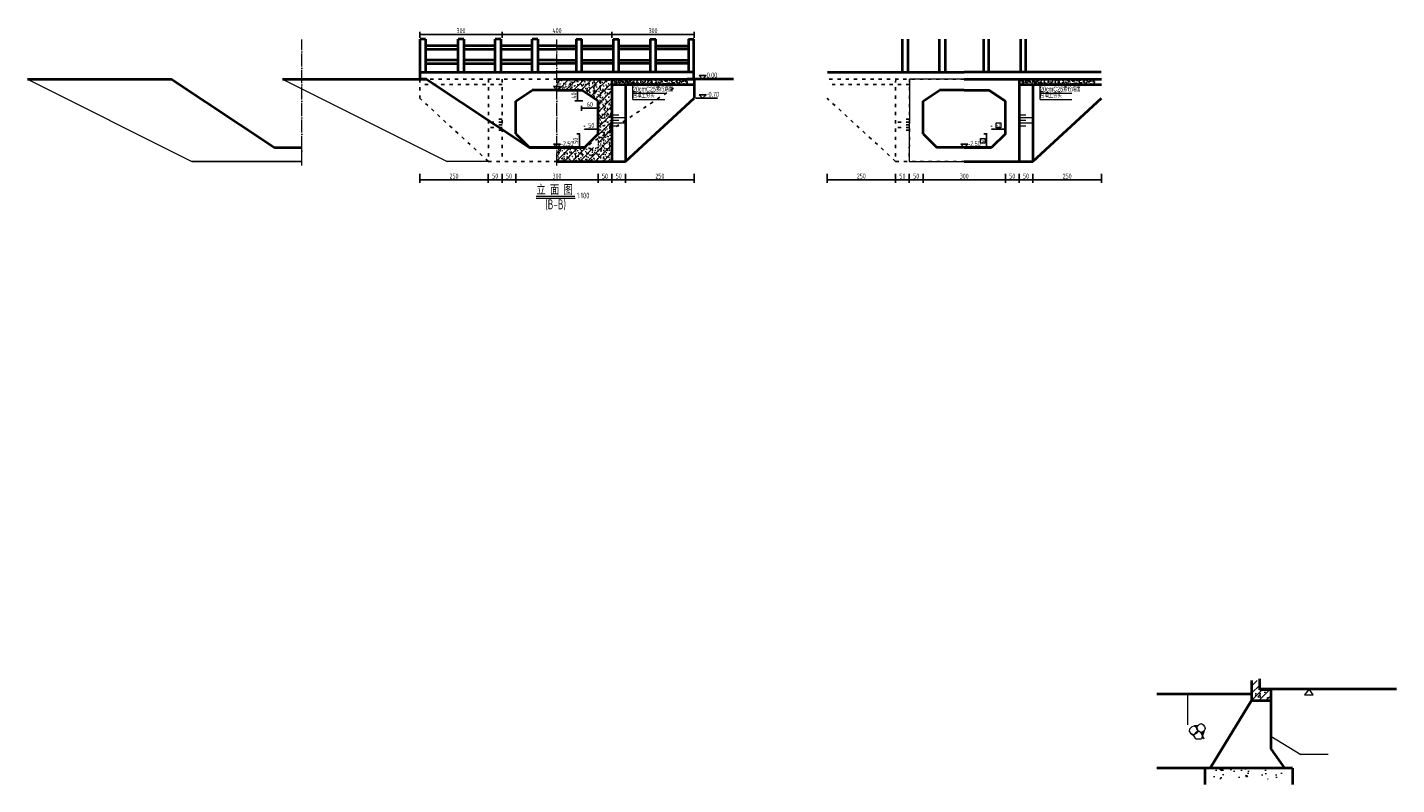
# Model space of a CAD drawing. Header units: inches. Extents: x 97745 to 142261, y 62673 to 100665.
# Tile 77 of 148: x 97745 to 102736, y 94081 to 96841. Entities that reach past the tile are written whole.
import ezdxf
from ezdxf.enums import TextEntityAlignment as Align

# ---------------------------------------------------------------- set-up
doc = ezdxf.new("R2010")
doc.units = ezdxf.units.IN
doc.header["$MEASUREMENT"] = 0
for name, pattern in [('ACAD_ISO03W100', [30, 12, -18]), ('ACAD_ISO04W100', [30, 24, -3, 0, -3]), ('DASHED2', [0.375, 0.25, -0.125])]:
    doc.linetypes.add(name, pattern=pattern)
doc.layers.get('0').update_dxf_attribs({"lineweight": 15})
for name, color, linetype, lineweight in [('00、2粗实线', 1, 'Continuous', 40), ('00、4细实线', 4, 'Continuous', 18), ('BM1', 7, 'Continuous', 15), ('中心线', 3, 'ACAD_ISO04W100', 18), ('标注', 3, 'Continuous', 18), ('栏杆', 5, 'Continuous', 40), ('细实线', 4, 'Continuous', 15), ('细线', 7, 'Continuous', 25), ('虚线', 2, 'ACAD_ISO03W100', 25), ('虚线1', 5, 'DASHED2', 20), ('轮廓线', 1, 'Continuous', 40)]:
    doc.layers.add(name, color=color, linetype=linetype, lineweight=lineweight)
doc.layers.add('dim', color=4, linetype='Continuous')
doc.layers.add('断面标高标注', color=3, linetype='Continuous')
doc.styles.add('03、he-e', font='hztxt_e.shx', dxfattribs={"width": 0.65, "bigfont": 'hztxt.shx'})
doc.styles.add('HZTXT', font='tssdeng.shx', dxfattribs={"width": 0.75, "bigfont": 'hztxt.shx'})
doc.styles.add('三级钢', font='tssdeng.shx', dxfattribs={"width": 0.7, "height": 30, "bigfont": 'hztxt.shx'})
doc.dimstyles.new('3', dxfattribs={"dimtxt": 25, "dimasz": 12, "dimexe": 10, "dimexo": 30, "dimgap": 5, "dimtad": 1, "dimdec": 0, "dimzin": 0, "dimdsep": 46, "dimtxsty": 'HZTXT', "dimblk": 'ARCHTICK', "dimcen": 0, "dimclrt": 7, "dimazin": 2, "dimtfac": 1, "dimtdec": 0, "dimtix": 1, "dimtmove": 2, "dimatfit": 3, "dimfxl": 250, "dimtolj": 1, "dimtzin": 0, "dimarcsym": 0})

# ---------------------------------------------------------------- blocks, each defined once
blk = doc.blocks.new('_ArchTick')
at = {"color": 0, "linetype": 'ByBlock', "const_width": 0.15}
blk.add_lwpolyline([(-0.5, -0.5), (0.5, 0.5)], dxfattribs=at)
blk = doc.blocks.new('*D1940')
at = {"color": 0, "lineweight": -2}
for p, q in [((100659.7, 96306.2), (100659.7, 96274.5)), ((100659.7, 96284.5), (100909.5, 96284.5)), ((100909.5, 96306.2), (100909.5, 96274.5))]:
    blk.add_line(p, q, dxfattribs=at)
at = {"color": 0, "lineweight": -2, "xscale": 5, "yscale": 5, "zscale": 5, "rotation": 180}
blk.add_blockref('_ArchTick', (100659.7, 96284.5), dxfattribs=at)
at = {"color": 0, "lineweight": -2, "xscale": 5, "yscale": 5, "zscale": 5}
blk.add_blockref('_ArchTick', (100909.5, 96284.5), dxfattribs=at)
at = {"color": 7, "insert": (100784.6, 96298.5), "char_height": 18, "attachment_point": 5, "style": 'HZTXT'}
blk.add_mtext('\\A1;250', dxfattribs=at)
blk = doc.blocks.new('*D1941')
at = {"color": 0, "lineweight": -2}
for p, q in [((100959.6, 96306.2), (100959.6, 96274.5)), ((100959.6, 96284.5), (101009.7, 96284.5)), ((101009.7, 96306.2), (101009.7, 96274.5))]:
    blk.add_line(p, q, dxfattribs=at)
at = {"color": 0, "lineweight": -2, "xscale": 5, "yscale": 5, "zscale": 5, "rotation": 180}
blk.add_blockref('_ArchTick', (100959.6, 96284.5), dxfattribs=at)
at = {"color": 0, "lineweight": -2, "xscale": 5, "yscale": 5, "zscale": 5}
blk.add_blockref('_ArchTick', (101009.7, 96284.5), dxfattribs=at)
at = {"color": 7, "insert": (100984.7, 96298.5), "char_height": 18, "attachment_point": 5, "style": 'HZTXT'}
blk.add_mtext('\\A1;50', dxfattribs=at)
blk = doc.blocks.new('*D1942')
at = {"color": 0, "lineweight": -2}
for p, q in [((101009.7, 96306.2), (101009.7, 96274.5)), ((101009.7, 96284.5), (101309.7, 96284.5)), ((101309.7, 96306.2), (101309.7, 96274.5))]:
    blk.add_line(p, q, dxfattribs=at)
at = {"color": 0, "lineweight": -2, "xscale": 5, "yscale": 5, "zscale": 5, "rotation": 180}
blk.add_blockref('_ArchTick', (101009.7, 96284.5), dxfattribs=at)
at = {"color": 0, "lineweight": -2, "xscale": 5, "yscale": 5, "zscale": 5}
blk.add_blockref('_ArchTick', (101309.7, 96284.5), dxfattribs=at)
at = {"color": 7, "insert": (101159.7, 96298.5), "char_height": 18, "attachment_point": 5, "style": 'HZTXT'}
blk.add_mtext('\\A1;300', dxfattribs=at)
blk = doc.blocks.new('*D1943')
at = {"color": 0, "lineweight": -2}
for p, q in [((101309.7, 96306.2), (101309.7, 96274.5)), ((101309.7, 96284.5), (101359.8, 96284.5)), ((101359.8, 96306.2), (101359.8, 96274.5))]:
    blk.add_line(p, q, dxfattribs=at)
at = {"color": 0, "lineweight": -2, "xscale": 5, "yscale": 5, "zscale": 5, "rotation": 180}
blk.add_blockref('_ArchTick', (101309.7, 96284.5), dxfattribs=at)
at = {"color": 0, "lineweight": -2, "xscale": 5, "yscale": 5, "zscale": 5}
blk.add_blockref('_ArchTick', (101359.8, 96284.5), dxfattribs=at)
at = {"color": 7, "insert": (101334.8, 96298.5), "char_height": 18, "attachment_point": 5, "style": 'HZTXT'}
blk.add_mtext('\\A1;50', dxfattribs=at)
blk = doc.blocks.new('*D1944')
at = {"color": 0, "lineweight": -2}
for p, q in [((100909.5, 96306.2), (100909.5, 96274.5)), ((100959.6, 96284.5), (100909.5, 96284.5)), ((100959.6, 96306.2), (100959.6, 96274.5))]:
    blk.add_line(p, q, dxfattribs=at)
at = {"color": 0, "lineweight": -2, "xscale": 5, "yscale": 5, "zscale": 5, "rotation": 180}
blk.add_blockref('_ArchTick', (100909.5, 96284.5), dxfattribs=at)
at = {"color": 0, "lineweight": -2, "xscale": 5, "yscale": 5, "zscale": 5}
blk.add_blockref('_ArchTick', (100959.6, 96284.5), dxfattribs=at)
at = {"color": 7, "insert": (100934.6, 96298.5), "char_height": 18, "attachment_point": 5, "style": 'HZTXT'}
blk.add_mtext('\\A1;50', dxfattribs=at)
blk = doc.blocks.new('*D1945')
at = {"color": 0, "lineweight": -2}
for p, q in [((101409.9, 96306.2), (101409.9, 96274.5)), ((101659.7, 96284.5), (101409.9, 96284.5)), ((101659.7, 96306.2), (101659.7, 96274.5))]:
    blk.add_line(p, q, dxfattribs=at)
at = {"color": 0, "lineweight": -2, "xscale": 5, "yscale": 5, "zscale": 5, "rotation": 180}
blk.add_blockref('_ArchTick', (101409.9, 96284.5), dxfattribs=at)
at = {"color": 0, "lineweight": -2, "xscale": 5, "yscale": 5, "zscale": 5}
blk.add_blockref('_ArchTick', (101659.7, 96284.5), dxfattribs=at)
at = {"color": 7, "insert": (101534.8, 96298.5), "char_height": 18, "attachment_point": 5, "style": 'HZTXT'}
blk.add_mtext('\\A1;250', dxfattribs=at)
blk = doc.blocks.new('*D1946')
at = {"color": 0, "lineweight": -2}
for p, q in [((101359.8, 96306.2), (101359.8, 96274.5)), ((101359.8, 96284.5), (101409.9, 96284.5)), ((101409.9, 96306.2), (101409.9, 96274.5))]:
    blk.add_line(p, q, dxfattribs=at)
at = {"color": 0, "lineweight": -2, "xscale": 5, "yscale": 5, "zscale": 5, "rotation": 180}
blk.add_blockref('_ArchTick', (101359.8, 96284.5), dxfattribs=at)
at = {"color": 0, "lineweight": -2, "xscale": 5, "yscale": 5, "zscale": 5}
blk.add_blockref('_ArchTick', (101409.9, 96284.5), dxfattribs=at)
at = {"color": 7, "insert": (101384.9, 96298.5), "char_height": 18, "attachment_point": 5, "style": 'HZTXT'}
blk.add_mtext('\\A1;50', dxfattribs=at)
blk = doc.blocks.new('*D1947')
at = {"color": 0, "lineweight": -2}
for p, q in [((101259.7, 96482.2), (101259.7, 96479.1)), ((101259.7, 96469.1), (101309.7, 96469.1)), ((101309.7, 96482.2), (101309.7, 96479.1))]:
    blk.add_line(p, q, dxfattribs=at)
at = {"color": 0, "lineweight": -2, "xscale": 5, "yscale": 5, "zscale": 5, "rotation": 180}
blk.add_blockref('_ArchTick', (101259.7, 96469.1), dxfattribs=at)
at = {"color": 0, "lineweight": -2, "xscale": 5, "yscale": 5, "zscale": 5}
blk.add_blockref('_ArchTick', (101309.7, 96469.1), dxfattribs=at)
at = {"color": 7, "insert": (101284.7, 96483.1), "char_height": 18, "attachment_point": 5, "style": 'HZTXT'}
blk.add_mtext('\\A1;50', dxfattribs=at)
blk = doc.blocks.new('*D1948')
at = {"color": 0, "lineweight": -2}
for p, q in [((101243.1, 96452.2), (101231.5, 96452.2)), ((101241.5, 96402.2), (101241.5, 96452.2)), ((101243.6, 96402.2), (101231.5, 96402.2))]:
    blk.add_line(p, q, dxfattribs=at)
at = {"color": 0, "lineweight": -2, "xscale": 5, "yscale": 5, "zscale": 5}
for p, rotation in [((101241.5, 96452.2), 90), ((101241.5, 96402.2), 270)]:
    blk.add_blockref('_ArchTick', p, dxfattribs=dict(at, rotation=rotation))
at = {"color": 7, "insert": (101227.5, 96427.2), "char_height": 18, "attachment_point": 5, "rotation": 90, "style": 'HZTXT'}
blk.add_mtext('\\A1;50', dxfattribs=at)
blk = doc.blocks.new('*D1949')
at = {"color": 0, "lineweight": -2}
for p, q in [((99175.7, 96802.4), (99175.7, 96824.7)), ((99175.7, 96814.7), (99475.7, 96814.7)), ((99475.7, 96802.4), (99475.7, 96824.7))]:
    blk.add_line(p, q, dxfattribs=at)
at = {"color": 0, "lineweight": -2, "xscale": 5, "yscale": 5, "zscale": 5, "rotation": 180}
blk.add_blockref('_ArchTick', (99175.7, 96814.7), dxfattribs=at)
at = {"color": 0, "lineweight": -2, "xscale": 5, "yscale": 5, "zscale": 5}
blk.add_blockref('_ArchTick', (99475.7, 96814.7), dxfattribs=at)
at = {"color": 7, "insert": (99325.7, 96828.7), "char_height": 18, "attachment_point": 5, "style": 'HZTXT'}
blk.add_mtext('\\A1;300', dxfattribs=at)
blk = doc.blocks.new('*D1950')
at = {"color": 0, "lineweight": -2}
for p, q in [((99475.7, 96802.4), (99475.7, 96824.7)), ((99475.7, 96814.7), (99875.7, 96814.7)), ((99875.7, 96802.4), (99875.7, 96824.7))]:
    blk.add_line(p, q, dxfattribs=at)
at = {"color": 0, "lineweight": -2, "xscale": 5, "yscale": 5, "zscale": 5, "rotation": 180}
blk.add_blockref('_ArchTick', (99475.7, 96814.7), dxfattribs=at)
at = {"color": 0, "lineweight": -2, "xscale": 5, "yscale": 5, "zscale": 5}
blk.add_blockref('_ArchTick', (99875.7, 96814.7), dxfattribs=at)
at = {"color": 7, "insert": (99675.7, 96828.7), "char_height": 18, "attachment_point": 5, "style": 'HZTXT'}
blk.add_mtext('\\A1;400', dxfattribs=at)
blk = doc.blocks.new('*D1951')
at = {"color": 0, "lineweight": -2}
for p, q in [((99875.7, 96802.4), (99875.7, 96824.7)), ((99875.7, 96814.7), (100175.7, 96814.7)), ((100175.7, 96802.4), (100175.7, 96824.7))]:
    blk.add_line(p, q, dxfattribs=at)
at = {"color": 0, "lineweight": -2, "xscale": 5, "yscale": 5, "zscale": 5, "rotation": 180}
blk.add_blockref('_ArchTick', (99875.7, 96814.7), dxfattribs=at)
at = {"color": 0, "lineweight": -2, "xscale": 5, "yscale": 5, "zscale": 5}
blk.add_blockref('_ArchTick', (100175.7, 96814.7), dxfattribs=at)
at = {"color": 7, "insert": (100025.7, 96828.7), "char_height": 18, "attachment_point": 5, "style": 'HZTXT'}
blk.add_mtext('\\A1;300', dxfattribs=at)
blk = doc.blocks.new('*D1952')
at = {"color": 0, "lineweight": -2}
for p, q in [((99175.5, 96306.2), (99175.5, 96274.5)), ((99175.5, 96284.5), (99425.3, 96284.5)), ((99425.3, 96306.2), (99425.3, 96274.5))]:
    blk.add_line(p, q, dxfattribs=at)
at = {"color": 0, "lineweight": -2, "xscale": 5, "yscale": 5, "zscale": 5, "rotation": 180}
blk.add_blockref('_ArchTick', (99175.5, 96284.5), dxfattribs=at)
at = {"color": 0, "lineweight": -2, "xscale": 5, "yscale": 5, "zscale": 5}
blk.add_blockref('_ArchTick', (99425.3, 96284.5), dxfattribs=at)
at = {"color": 7, "insert": (99300.4, 96298.5), "char_height": 18, "attachment_point": 5, "style": 'HZTXT'}
blk.add_mtext('\\A1;250', dxfattribs=at)
blk = doc.blocks.new('*D1953')
at = {"color": 0, "lineweight": -2}
for p, q in [((99475.4, 96306.2), (99475.4, 96274.5)), ((99475.4, 96284.5), (99525.5, 96284.5)), ((99525.5, 96306.2), (99525.5, 96274.5))]:
    blk.add_line(p, q, dxfattribs=at)
at = {"color": 0, "lineweight": -2, "xscale": 5, "yscale": 5, "zscale": 5, "rotation": 180}
blk.add_blockref('_ArchTick', (99475.4, 96284.5), dxfattribs=at)
at = {"color": 0, "lineweight": -2, "xscale": 5, "yscale": 5, "zscale": 5}
blk.add_blockref('_ArchTick', (99525.5, 96284.5), dxfattribs=at)
at = {"color": 7, "insert": (99500.5, 96298.5), "char_height": 18, "attachment_point": 5, "style": 'HZTXT'}
blk.add_mtext('\\A1;50', dxfattribs=at)
blk = doc.blocks.new('*D1954')
at = {"color": 0, "lineweight": -2}
for p, q in [((99525.5, 96306.2), (99525.5, 96274.5)), ((99525.5, 96284.5), (99825.5, 96284.5)), ((99825.5, 96306.2), (99825.5, 96274.5))]:
    blk.add_line(p, q, dxfattribs=at)
at = {"color": 0, "lineweight": -2, "xscale": 5, "yscale": 5, "zscale": 5, "rotation": 180}
blk.add_blockref('_ArchTick', (99525.5, 96284.5), dxfattribs=at)
at = {"color": 0, "lineweight": -2, "xscale": 5, "yscale": 5, "zscale": 5}
blk.add_blockref('_ArchTick', (99825.5, 96284.5), dxfattribs=at)
at = {"color": 7, "insert": (99675.5, 96298.5), "char_height": 18, "attachment_point": 5, "style": 'HZTXT'}
blk.add_mtext('\\A1;300', dxfattribs=at)
blk = doc.blocks.new('*D1955')
at = {"color": 0, "lineweight": -2}
for p, q in [((99825.5, 96306.2), (99825.5, 96274.5)), ((99825.5, 96284.5), (99875.6, 96284.5)), ((99875.6, 96306.2), (99875.6, 96274.5))]:
    blk.add_line(p, q, dxfattribs=at)
at = {"color": 0, "lineweight": -2, "xscale": 5, "yscale": 5, "zscale": 5, "rotation": 180}
blk.add_blockref('_ArchTick', (99825.5, 96284.5), dxfattribs=at)
at = {"color": 0, "lineweight": -2, "xscale": 5, "yscale": 5, "zscale": 5}
blk.add_blockref('_ArchTick', (99875.6, 96284.5), dxfattribs=at)
at = {"color": 7, "insert": (99850.6, 96298.5), "char_height": 18, "attachment_point": 5, "style": 'HZTXT'}
blk.add_mtext('\\A1;50', dxfattribs=at)
blk = doc.blocks.new('*D1956')
at = {"color": 0, "lineweight": -2}
for p, q in [((99425.3, 96306.2), (99425.3, 96274.5)), ((99475.4, 96284.5), (99425.3, 96284.5)), ((99475.4, 96306.2), (99475.4, 96274.5))]:
    blk.add_line(p, q, dxfattribs=at)
at = {"color": 0, "lineweight": -2, "xscale": 5, "yscale": 5, "zscale": 5, "rotation": 180}
blk.add_blockref('_ArchTick', (99425.3, 96284.5), dxfattribs=at)
at = {"color": 0, "lineweight": -2, "xscale": 5, "yscale": 5, "zscale": 5}
blk.add_blockref('_ArchTick', (99475.4, 96284.5), dxfattribs=at)
at = {"color": 7, "insert": (99450.4, 96298.5), "char_height": 18, "attachment_point": 5, "style": 'HZTXT'}
blk.add_mtext('\\A1;50', dxfattribs=at)
blk = doc.blocks.new('*D1957')
at = {"color": 0, "lineweight": -2}
for p, q in [((99925.7, 96306.2), (99925.7, 96274.5)), ((100175.5, 96284.5), (99925.7, 96284.5)), ((100175.5, 96306.2), (100175.5, 96274.5))]:
    blk.add_line(p, q, dxfattribs=at)
at = {"color": 0, "lineweight": -2, "xscale": 5, "yscale": 5, "zscale": 5, "rotation": 180}
blk.add_blockref('_ArchTick', (99925.7, 96284.5), dxfattribs=at)
at = {"color": 0, "lineweight": -2, "xscale": 5, "yscale": 5, "zscale": 5}
blk.add_blockref('_ArchTick', (100175.5, 96284.5), dxfattribs=at)
at = {"color": 7, "insert": (100050.6, 96298.5), "char_height": 18, "attachment_point": 5, "style": 'HZTXT'}
blk.add_mtext('\\A1;250', dxfattribs=at)
blk = doc.blocks.new('*D1958')
at = {"color": 0, "lineweight": -2}
for p, q in [((99875.6, 96306.2), (99875.6, 96274.5)), ((99875.6, 96284.5), (99925.7, 96284.5)), ((99925.7, 96306.2), (99925.7, 96274.5))]:
    blk.add_line(p, q, dxfattribs=at)
at = {"color": 0, "lineweight": -2, "xscale": 5, "yscale": 5, "zscale": 5, "rotation": 180}
blk.add_blockref('_ArchTick', (99875.6, 96284.5), dxfattribs=at)
at = {"color": 0, "lineweight": -2, "xscale": 5, "yscale": 5, "zscale": 5}
blk.add_blockref('_ArchTick', (99925.7, 96284.5), dxfattribs=at)
at = {"color": 7, "insert": (99900.7, 96298.5), "char_height": 18, "attachment_point": 5, "style": 'HZTXT'}
blk.add_mtext('\\A1;50', dxfattribs=at)
blk = doc.blocks.new('*D1959')
at = {"color": 0, "lineweight": -2}
for p, q in [((99765.5, 96554.8), (99765.5, 96535.8)), ((99765.5, 96545.8), (99825.5, 96545.8)), ((99825.5, 96531.3), (99825.5, 96535.8))]:
    blk.add_line(p, q, dxfattribs=at)
at = {"color": 0, "lineweight": -2, "xscale": 5, "yscale": 5, "zscale": 5, "rotation": 180}
blk.add_blockref('_ArchTick', (99765.5, 96545.8), dxfattribs=at)
at = {"color": 0, "lineweight": -2, "xscale": 5, "yscale": 5, "zscale": 5}
blk.add_blockref('_ArchTick', (99825.5, 96545.8), dxfattribs=at)
at = {"color": 7, "insert": (99795.5, 96559.8), "char_height": 18, "attachment_point": 5, "style": 'HZTXT'}
blk.add_mtext('\\A1;60', dxfattribs=at)
blk = doc.blocks.new('*D1960')
at = {"color": 0, "lineweight": -2}
for p, q in [((99734.8, 96612.2), (99740.8, 96612.2)), ((99750.8, 96572.2), (99750.8, 96612.2)), ((99769.6, 96572.2), (99740.8, 96572.2))]:
    blk.add_line(p, q, dxfattribs=at)
at = {"color": 0, "lineweight": -2, "xscale": 5, "yscale": 5, "zscale": 5}
for p, rotation in [((99750.8, 96612.2), 90), ((99750.8, 96572.2), 270)]:
    blk.add_blockref('_ArchTick', p, dxfattribs=dict(at, rotation=rotation))
at = {"color": 7, "insert": (99736.8, 96592.2), "char_height": 18, "attachment_point": 5, "rotation": 90, "style": 'HZTXT'}
blk.add_mtext('\\A1;40', dxfattribs=at)
blk = doc.blocks.new('*D1961')
at = {"color": 0, "lineweight": -2}
for p, q in [((99775.5, 96482.2), (99775.5, 96479.1)), ((99775.5, 96469.1), (99825.5, 96469.1)), ((99825.5, 96482.2), (99825.5, 96479.1))]:
    blk.add_line(p, q, dxfattribs=at)
at = {"color": 0, "lineweight": -2, "xscale": 5, "yscale": 5, "zscale": 5, "rotation": 180}
blk.add_blockref('_ArchTick', (99775.5, 96469.1), dxfattribs=at)
at = {"color": 0, "lineweight": -2, "xscale": 5, "yscale": 5, "zscale": 5}
blk.add_blockref('_ArchTick', (99825.5, 96469.1), dxfattribs=at)
at = {"color": 7, "insert": (99800.5, 96483.1), "char_height": 18, "attachment_point": 5, "style": 'HZTXT'}
blk.add_mtext('\\A1;50', dxfattribs=at)
blk = doc.blocks.new('*D1962')
at = {"color": 0, "lineweight": -2}
for p, q in [((99758.9, 96452.2), (99747.3, 96452.2)), ((99757.3, 96402.2), (99757.3, 96452.2)), ((99759.4, 96402.2), (99747.3, 96402.2))]:
    blk.add_line(p, q, dxfattribs=at)
at = {"color": 0, "lineweight": -2, "xscale": 5, "yscale": 5, "zscale": 5}
for p, rotation in [((99757.3, 96452.2), 90), ((99757.3, 96402.2), 270)]:
    blk.add_blockref('_ArchTick', p, dxfattribs=dict(at, rotation=rotation))
at = {"color": 7, "insert": (99743.3, 96427.2), "char_height": 18, "attachment_point": 5, "rotation": 90, "style": 'HZTXT'}
blk.add_mtext('\\A1;50', dxfattribs=at)

msp = doc.modelspace()

# ---------------------------------------------------------------- hatches: boundary and pattern name
h = msp.add_hatch()
h.set_pattern_fill('ANSI31', color=256, scale=150, style=0)
h.set_pattern_definition([(45, (78857.139, -29009.366), (-13.2582521, 13.2582521), [])])
h.paths.add_polyline_path([(102206.545, 94386.574), (102276.545, 94386.574), (102276.545, 94423.574), (102236.545, 94423.574), (102236.545, 94460.574), (102206.545, 94460.574)])
h = msp.add_hatch()
h.set_pattern_fill('AR-CONC', color=256, scale=10, style=0)
h.set_pattern_definition([(50, (78857.14, -29009.366), (71.726018, -6.275213), [7.5, -82.5]), (355, (78857.14, -29009.37), (-13.875133, 75.219213), [6, -66]), (100.4514, (78863.116, -29009.89), (57.85094, 68.943954), [6.37402, -70.11421]), (46.1842, (78857.14, -28989.37), (106.724105, -16.5519), [11.25, -123.75]), (96.6356, (78866.03, -28990.75), (93.46627, 97.41179), [9.56103, -105.1713]), (351.1842, (78857.14, -28989.37), (93.46619, 97.41186), [9, -99]), (21, (78867.14, -28994.366), (59.690705, -40.26189), [7.5, -82.5]), (326, (78867.14, -28994.37), (24.331533, 72.515005), [6, -66]), (71.4514, (78872.11, -28997.72), (84.022263, 32.25305), [6.37402, -70.11421]), (37.5, (78857.14, -29009.366), (1.2159855, 33.2893854), [0, -65.2, 0, -67, 0, -66.25]), (7.5, (78857.14, -29009.366), (26.306954, 39.441171), [0, -38.2, 0, -63.7, 0, -25.25]), (327.5, (78834.84, -29009.366), (53.3822436, -2.255487), [0, -25, 0, -78, 0, -103.5]), (317.5, (78824.84, -29009.366), (58.318617, 10.010498), [0, -32.5, 0, -51.8, 0, -73.5])])
h.paths.add_polyline_path([(102206.545, 94386.574), (102276.545, 94386.574), (102276.545, 94423.574), (102236.545, 94423.574), (102236.545, 94460.574), (102206.545, 94460.574)])
h = msp.add_hatch(color=256)
h.paths.add_polyline_path([(102034.608, 94276.709), (102028.203, 94258.263), (102025.044, 94266.126), (102021.668, 94271.108), (102023.631, 94270.344)])
h.paths.add_polyline_path([(101998.19, 94262.644), (101998.767, 94265.359), (102007.274, 94274.492), (102011.477, 94275.746), (102010.282, 94273.238), (102008.008, 94268.337)])
h.paths.add_polyline_path([(102013.99, 94274.094), (102012.65, 94276.096), (102014.754, 94276.723), (102020.881, 94272.269), (102021.668, 94271.108)])
h.paths.add_polyline_path([(102008.664, 94284.336), (102010.963, 94278.614), (102007.313, 94284.066), (102007.679, 94285.79)])
h.paths.add_polyline_path([(102004.502, 94290.479), (101998.374, 94294.934), (102013.241, 94296.508), (102008.987, 94291.941), (102007.679, 94285.79)])
h.paths.add_polyline_path([(101997.031, 94261.973), (101998.19, 94262.644), (101997.092, 94257.484), (101987.39, 94265.723)])
msp.add_hatch(color=256).paths.add_polyline_path([(102032.563, 94247.534), (102028.244, 94258.285), (102024.511, 94247.534)])
h = msp.add_hatch()
h.set_pattern_fill('AR-CONC', color=256, scale=10, style=0)
h.set_pattern_definition([(130, (193365.09, -106036.914), (-71.726018, -6.275213), [7.5, -82.5]), (185, (193365.09, -106036.914), (13.875133, 75.219213), [6, -66]), (79.5486, (193359.11, -106037.44), (-57.850938, 68.943954), [6.37402, -70.11421]), (133.8158, (193365.09, -106016.91), (-106.724105, -16.5519), [11.25, -123.75]), (83.3644, (193356.19, -106018.29), (-93.46627, 97.411787), [9.56103, -105.1713]), (188.8158, (193365.09, -106016.91), (-93.466195, 97.41186), [9, -99]), (159, (193355.09, -106021.914), (-59.690705, -40.261889), [7.5, -82.5]), (214, (193355.09, -106021.914), (-24.331533, 72.515005), [6, -66]), (108.5486, (193350.114, -106025.27), (-84.022263, 32.25305), [6.37402, -70.11421]), (142.5, (193365.088, -106036.914), (-1.2159855, 33.2893854), [0, -65.2, 0, -67, 0, -66.25]), (172.5, (193365.088, -106036.914), (-26.306954, 39.441171), [0, -38.2, 0, -63.7, 0, -25.25]), (212.5, (193387.388, -106036.914), (-53.3822436, -2.2554872), [0, -25, 0, -78, 0, -103.5]), (222.5, (193397.39, -106036.914), (-58.318617, 10.010498), [0, -32.5, 0, -51.8, 0, -73.5])])
h.paths.add_polyline_path([(102066.247, 94100.577), (102316.545, 94100.577), (102316.545, 94140.577), (102066.247, 94140.577)])
at = {"layer": '00、4细实线'}
h = msp.add_hatch(dxfattribs=at)
h.set_pattern_fill('GJHNT,_O', color=256, scale=4, pattern_type=2)
h.set_pattern_definition([(45, (-531639.014, 140693.926), (-14.1421356, 14.1421356), []), (50, (-531639.014, 140693.926), (28.6904073, -2.5100854), [3, -33]), (355, (-531639.014, 140693.926), (-5.5500533, 30.0876853), [2.4, -26.4]), (100.4514, (-531636.623, 140693.717), (23.1403753, 27.5775817), [2.5496076, -28.0456845]), (46.1842, (-531639.014, 140701.926), (42.689642, -6.6207606), [4.5, -49.5]), (96.6356, (-531635.457, 140701.375), (37.3865082, 38.9647148), [3.8244115, -42.06852]), (351.1842, (-531639.014, 140701.926), (37.3864778, 38.964744), [3.6, -39.6]), (21, (-531635.014, 140699.926), (23.8762821, -16.1047556), [3, -33]), (326, (-531635.014, 140699.926), (9.7326133, 29.0060018), [2.4, -26.4]), (71.4514, (-531633.024, 140698.584), (33.6089051, 12.9012199), [2.5496076, -28.0456845]), (37.5, (-531639.014, 140693.926), (0.48639421, 13.31575415), [0.2, -26.08, 0.2, -26.8, 0.2, -26.5]), (7.5, (-531639.014, 140693.926), (10.5227815, 15.77646848), [0.2, -15.28, 0.2, -25.48, 0.2, -10.1]), (327.5, (-531647.934, 140693.926), (21.35289745, -0.90219487), [0.2, -10, 0.2, -31.2, 0.2, -41.4]), (317.5, (-531651.934, 140693.926), (23.3274468, 4.0041993), [0.2, -13, 0.2, -20.72, 0.2, -29.4])])
h.paths.add_polyline_path([(99875.625, 96652.156), (99675.519, 96652.156), (99675.519, 96624.754), (99688.117, 96624.754), (99675.519, 96612.156), (99729.499, 96612.156), (99765.519, 96612.156), (99825.519, 96572.156), (99825.519, 96443.823), (99875.624, 96485.577)])
h.paths.add_polyline_path([(99875.624, 96485.577), (99825.519, 96443.823), (99825.519, 96440.618), (99825.519, 96402.156), (99775.519, 96402.156), (99675.519, 96402.156), (99675.519, 96352.153), (99875.623, 96352.153)])
h.paths.add_polyline_path([(99688.935, 96610.71), (99732.874, 96610.71), (99732.874, 96630.96), (99688.935, 96630.96)], flags=25)
h = msp.add_hatch(dxfattribs=at)
h.set_pattern_fill('AR-CONC,_O', color=256, scale=0.1, pattern_type=2)
h.set_pattern_definition([(50, (-531639.014, 140693.926), (18.2184669, -1.59390855), [1.905, -20.955]), (355, (-531639.014, 140693.926), (-3.5242826, 19.1056643), [1.524, -16.764]), (100.451, (-531637.496, 140693.794), (14.69425017, 17.5116688), [1.619, -17.809]), (46.1842, (-531639.014, 140699.006), (27.1079041, -4.2042328), [2.8575, -31.4325]), (96.6356, (-531636.755, 140698.656), (23.7404234, 24.7425556), [2.4285, -26.7135]), (351.184, (-531639.014, 140699.006), (23.7404606, 24.7425118), [2.286, -25.146]), (21, (-531636.474, 140697.736), (15.161488, -10.22655185), [1.905, -20.955]), (326, (-531636.474, 140697.736), (6.18020283, 18.4187966), [1.524, -16.764]), (71.4514, (-531635.21, 140696.884), (21.3416491, 8.19228577), [1.619, -17.809]), (37.5, (-531639.014, 140693.9264), (0.308860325, 8.45550389), [0, -16.5608, 0, -17.018, 0, -16.8275]), (7.5, (-531639.014, 140693.926), (6.68196625, 10.01805748), [0, -9.7028, 0, -16.1798, 0, -6.4135]), (327.5, (-531644.678, 140693.9264), (13.55905952, -0.5728744), [0, -6.35, 0, -19.812, 0, -26.289]), (317.5, (-531647.218, 140693.926), (14.81291814, 2.5426491), [0, -8.255, 0, -13.1572, 0, -18.669])])
h.paths.add_polyline_path([(100150.519, 96652.156), (100075.519, 96652.156), (100051.519, 96632.156), (100150.519, 96632.156)])
h.paths.add_polyline_path([(100075.519, 96652.156), (99925.625, 96652.156), (99925.625, 96632.156), (100051.519, 96632.156)])
h.paths.add_polyline_path([(99925.625, 96652.156), (99875.625, 96652.156), (99875.625, 96632.156), (99925.625, 96632.156)])
h = msp.add_hatch(dxfattribs=at)
h.set_pattern_fill('AR-CONC,_O', color=256, scale=0.1, pattern_type=2)
h.set_pattern_definition([(50, (-530154.805, 140693.926), (18.2184669, -1.59390855), [1.905, -20.955]), (355, (-530154.805, 140693.926), (-3.5242826, 19.1056643), [1.524, -16.764]), (100.451, (-530153.287, 140693.794), (14.69425017, 17.5116688), [1.619, -17.809]), (46.1842, (-530154.805, 140699.006), (27.1079041, -4.2042328), [2.8575, -31.4325]), (96.6356, (-530152.546, 140698.656), (23.7404234, 24.7425556), [2.4285, -26.7135]), (351.184, (-530154.805, 140699.006), (23.7404606, 24.7425118), [2.286, -25.146]), (21, (-530152.265, 140697.736), (15.161488, -10.22655185), [1.905, -20.955]), (326, (-530152.265, 140697.736), (6.18020283, 18.4187966), [1.524, -16.764]), (71.4514, (-530151.002, 140696.884), (21.3416491, 8.19228577), [1.619, -17.809]), (37.5, (-530154.8055, 140693.9264), (0.308860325, 8.45550389), [0, -16.5608, 0, -17.018, 0, -16.8275]), (7.5, (-530154.8055, 140693.926), (6.68196625, 10.01805748), [0, -9.7028, 0, -16.1798, 0, -6.4135]), (327.5, (-530160.47, 140693.9264), (13.55905952, -0.5728744), [0, -6.35, 0, -19.812, 0, -26.289]), (317.5, (-530163.01, 140693.926), (14.81291814, 2.5426491), [0, -8.255, 0, -13.1572, 0, -18.669])])
h.paths.add_polyline_path([(101634.727, 96652.156), (101559.727, 96652.156), (101535.727, 96632.156), (101634.727, 96632.156)])
h.paths.add_polyline_path([(101559.727, 96652.156), (101409.834, 96652.156), (101409.834, 96632.156), (101535.727, 96632.156)])
h.paths.add_polyline_path([(101409.834, 96652.156), (101359.834, 96652.156), (101359.834, 96632.156), (101409.834, 96632.156)])

# ---------------------------------------------------------------- linework, layer by layer
at = {"ltscale": 5}
msp.add_line((99741.948, 96216.513), (99599.672, 96216.513), dxfattribs=at)
for p, q in [((102416.646, 94428.574), (102399.664, 94407.648)), ((102431.501, 94407.648), (102416.646, 94428.574)), ((101973.395, 94410.574), (101973.395, 94298.951)), ((102399.664, 94407.648), (102431.501, 94407.648)), ((101980.713, 94275.694), (101982.387, 94283.57)), ((101987.39, 94265.723), (101980.713, 94275.694)), ((101982.387, 94283.57), (101990.894, 94292.703)), ((101997.092, 94257.484), (101987.39, 94265.723)), ((101997.031, 94261.973), (101987.39, 94265.723)), ((101990.894, 94292.703), (101998.374, 94294.934)), ((102008.008, 94268.337), (101997.031, 94261.973)), ((101997.092, 94257.484), (101998.767, 94265.359)), ((102013.241, 94296.508), (101998.374, 94294.934)), ((101998.374, 94294.934), (102004.502, 94290.479)), ((101998.767, 94265.359), (102007.274, 94274.492)), ((102004.502, 94290.479), (102008.664, 94284.336)), ((102007.274, 94274.492), (102014.754, 94276.723)), ((102007.313, 94284.066), (102008.987, 94291.941)), ((102013.99, 94274.094), (102007.313, 94284.066)), ((102010.282, 94273.238), (102008.008, 94268.337)), ((102008.664, 94284.336), (102011.823, 94276.473)), ((102008.987, 94291.941), (102017.494, 94301.074)), ((102011.823, 94276.473), (102010.282, 94273.238)), ((102023.631, 94270.344), (102013.99, 94274.094)), ((102014.754, 94276.723), (102020.881, 94272.269)), ((102017.494, 94301.074), (102024.974, 94303.305)), ((102020.881, 94272.269), (102025.044, 94266.126)), ((102034.608, 94276.709), (102023.631, 94270.344)), ((102034.608, 94276.709), (102024.47, 94247.512)), ((102024.974, 94303.305), (102031.102, 94298.851)), ((102025.044, 94266.126), (102032.523, 94247.512)), ((102031.102, 94298.851), (102035.264, 94292.708)), ((102036.882, 94281.61), (102034.608, 94276.709)), ((102035.264, 94292.708), (102038.423, 94284.845)), ((102038.423, 94284.845), (102036.882, 94281.61)), ((102003.81, 94247.534), (101997.133, 94257.506)), ((102003.81, 94247.534), (102024.511, 94247.534)), ((102276.545, 94256.574), (102386.545, 94190.574)), ((102486.545, 94190.574), (102386.545, 94190.574))]:
    msp.add_line(p, q)
at = {"layer": '00、2粗实线', "ltscale": 2}
for p, q in [((99200.519, 96652.156), (99175.519, 96652.156)), ((99525.519, 96572.156), (99585.519, 96612.156)), ((99675.519, 96612.156), (99585.519, 96612.156)), ((99675.519, 96652.156), (100175.519, 96652.156)), ((99675.519, 96612.156), (99765.519, 96612.156)), ((99825.519, 96572.156), (99765.519, 96612.156)), ((99875.625, 96652.156), (99875.623, 96352.15)), ((99875.625, 96632.156), (100175.519, 96632.156)), ((99925.625, 96632.156), (99925.623, 96352.149)), ((100318.435, 96652.156), (100150.519, 96652.156)), ((100175.519, 96652.156), (100175.519, 96582.156)), ((101009.727, 96572.156), (101069.727, 96612.156)), ((101159.727, 96612.156), (101069.727, 96612.156)), ((101159.727, 96652.156), (101659.727, 96652.156)), ((101159.727, 96612.156), (101249.727, 96612.156)), ((101309.727, 96572.156), (101249.727, 96612.156)), ((101359.834, 96652.156), (101359.831, 96352.15)), ((101359.834, 96632.156), (101659.727, 96632.156)), ((101409.834, 96632.156), (101409.831, 96352.149)), ((99525.519, 96452.158), (99525.519, 96572.156)), ((99825.519, 96452.158), (99825.519, 96572.156)), ((99925.623, 96352.149), (100175.519, 96582.156)), ((101009.727, 96452.158), (101009.727, 96572.156)), ((101309.727, 96452.158), (101309.727, 96572.156)), ((101409.831, 96352.149), (101659.727, 96582.156)), ((99525.519, 96452.158), (99575.519, 96402.158)), ((99825.519, 96452.158), (99775.518, 96402.158)), ((101009.727, 96452.158), (101059.728, 96402.158)), ((101309.727, 96452.158), (101259.727, 96402.158)), ((99675.519, 96402.156), (99575.519, 96402.156)), ((99775.519, 96402.156), (99675.519, 96402.156)), ((99675.519, 96402.156), (99775.519, 96402.156)), ((101159.727, 96402.156), (101059.727, 96402.156)), ((101259.727, 96402.156), (101159.727, 96402.156)), ((101159.727, 96402.156), (101259.727, 96402.156)), ((99675.519, 96352.153), (99925.623, 96352.149)), ((101159.727, 96352.153), (101409.831, 96352.149))]:
    msp.add_line(p, q, dxfattribs=at)
at = {"layer": '00、2粗实线'}
for points in [[(97745.449, 96652.156), (98270.516, 96652.156), (98645.516, 96402.156), (98745.516, 96402.156)], [(98675.452, 96652.156), (99200.519, 96652.156), (99575.519, 96402.156), (99675.519, 96402.156)]]:
    msp.add_lwpolyline(points, dxfattribs=at)
at = {"layer": 'BM1'}
for p, q in [((97745.449, 96652.156), (98345.368, 96352.196)), ((98675.452, 96652.156), (99275.371, 96352.196)), ((98745.516, 96352.196), (98345.368, 96352.196)), ((99425.371, 96352.196), (99275.371, 96352.196))]:
    msp.add_line(p, q, dxfattribs=at)
for points in [[(98270.516, 96652.156), (97745.449, 96652.156), (98345.368, 96352.196), (98745.516, 96352.196), (98745.516, 96402.156), (98645.516, 96402.156)], [(101359.834, 96652.156), (101159.727, 96652.156), (100959.866, 96652.156), (100959.623, 96352.155), (101159.727, 96352.153), (101359.831, 96352.15)], [(101069.727, 96612.156), (101159.727, 96612.156), (101213.708, 96612.156), (101249.727, 96612.156), (101309.727, 96572.156), (101309.727, 96452.158), (101259.725, 96402.156), (101159.727, 96402.156), (101134.527, 96402.156), (101059.73, 96402.156), (101009.727, 96452.158), (101009.727, 96572.156)], [(101275.9, 96492.085), (101293.554, 96492.085), (101293.554, 96474.085), (101275.9, 96474.085)], [(101147.129, 96414.754), (101172.325, 96414.754), (101159.727, 96402.156)], [(101218.496, 96435.983), (101236.496, 96435.983), (101236.496, 96418.329), (101218.496, 96418.329)], [(102276.545, 94386.574), (102206.545, 94386.574), (102056.545, 94140.577), (102326.545, 94140.577), (102276.545, 94210.577)]]:
    msp.add_lwpolyline(points, close=True, dxfattribs=at)
at = {"layer": 'dim'}
for p, q in [((100181.134, 96652.156), (100260.315, 96652.156)), ((100181.134, 96582.156), (100260.315, 96582.156))]:
    msp.add_line(p, q, dxfattribs=at)
for points in [[(100193.736, 96664.754), (100206.334, 96652.156), (100218.932, 96664.754)], [(100193.736, 96594.754), (100206.334, 96582.156), (100218.932, 96594.754)]]:
    msp.add_lwpolyline(points, close=True, dxfattribs=at)
at = {"layer": '中心线', "ltscale": 2}
for p, q in [((98745.516, 96337.005), (98745.516, 96795.741)), ((99675.519, 96337.005), (99675.519, 96795.741))]:
    msp.add_line(p, q, dxfattribs=at)
at = {"layer": '断面标高标注'}
for p, q in [((99650.319, 96612.156), (99729.499, 96612.156)), ((101134.527, 96612.156), (101213.708, 96612.156)), ((99650.319, 96402.156), (99729.499, 96402.156)), ((101134.527, 96402.156), (101213.708, 96402.156))]:
    msp.add_line(p, q, dxfattribs=at)
for points in [[(99662.921, 96624.754), (99675.519, 96612.156), (99688.117, 96624.754)], [(99662.921, 96414.754), (99675.519, 96402.156), (99688.117, 96414.754)], [(101147.129, 96414.754), (101159.727, 96402.156), (101172.325, 96414.754)]]:
    msp.add_lwpolyline(points, close=True, dxfattribs=at)
at = {"layer": '标注', "color": 9, "ltscale": 0.5}
for p, q in [((99951.757, 96601.144), (100068.245, 96601.144)), ((99951.757, 96577.415), (100068.245, 96577.415)), ((101435.966, 96601.144), (101552.454, 96601.144)), ((101435.966, 96577.415), (101552.454, 96577.415))]:
    msp.add_line(p, q, dxfattribs=at)
for points in [[(99951.757, 96577.415), (99951.757, 96643.813), (99951.757, 96643.813)], [(101435.966, 96577.415), (101435.966, 96643.813), (101435.966, 96643.813)]]:
    msp.add_lwpolyline(points, dxfattribs=at)
at = {"layer": '栏杆'}
for p, q in [((99176.662, 96677.156), (99176.662, 96797.156)), ((99196.662, 96797.156), (99176.662, 96797.156)), ((99196.662, 96797.156), (99196.662, 96677.156)), ((99315.519, 96773.156), (99196.662, 96773.156)), ((99196.662, 96761.156), (99315.519, 96761.156)), ((99315.519, 96677.156), (99315.519, 96797.156)), ((99335.519, 96797.156), (99315.519, 96797.156)), ((99335.519, 96797.156), (99335.519, 96677.156)), ((99450.519, 96773.156), (99335.519, 96773.156)), ((99335.519, 96761.156), (99450.519, 96761.156)), ((99450.519, 96677.156), (99450.519, 96797.156)), ((99470.519, 96797.156), (99450.519, 96797.156)), ((99470.519, 96797.156), (99470.519, 96677.156)), ((99585.519, 96773.156), (99470.519, 96773.156)), ((99470.519, 96761.156), (99585.519, 96761.156)), ((99585.519, 96677.156), (99585.519, 96797.156)), ((99605.519, 96797.156), (99585.519, 96797.156)), ((99605.519, 96797.156), (99605.519, 96677.156)), ((99675.519, 96773.156), (99605.519, 96773.156)), ((99605.519, 96761.156), (99675.519, 96761.156)), ((99675.519, 96773.156), (99745.519, 96773.156)), ((99745.519, 96761.156), (99675.519, 96761.156)), ((99745.519, 96797.156), (99745.519, 96677.156)), ((99745.519, 96797.156), (99765.519, 96797.156)), ((99765.519, 96677.156), (99765.519, 96797.156)), ((99765.519, 96773.156), (99880.519, 96773.156)), ((99880.519, 96761.156), (99765.519, 96761.156)), ((99880.519, 96797.156), (99880.519, 96677.156)), ((99880.519, 96797.156), (99900.519, 96797.156)), ((99900.519, 96677.156), (99900.519, 96797.156)), ((99900.519, 96773.156), (100015.519, 96773.156)), ((100015.519, 96761.156), (99900.519, 96761.156)), ((100015.519, 96797.156), (100015.519, 96677.156)), ((100015.519, 96797.156), (100035.519, 96797.156)), ((100035.519, 96677.156), (100035.519, 96797.156)), ((100035.519, 96773.156), (100154.375, 96773.156)), ((100154.375, 96761.156), (100035.519, 96761.156)), ((100154.375, 96797.156), (100154.375, 96677.156)), ((100154.375, 96797.156), (100174.375, 96797.156)), ((100174.375, 96677.156), (100174.375, 96797.156)), ((100934.727, 96677.156), (100934.727, 96797.156)), ((100954.727, 96797.156), (100954.727, 96677.156)), ((101069.727, 96677.156), (101069.727, 96797.156)), ((101089.727, 96797.156), (101089.727, 96677.156)), ((101229.727, 96797.156), (101229.727, 96677.156)), ((101249.727, 96677.156), (101249.727, 96797.156)), ((101364.727, 96797.156), (101364.727, 96677.156)), ((101384.727, 96677.156), (101384.727, 96797.156)), ((99315.519, 96721.156), (99196.662, 96721.156)), ((99196.662, 96709.156), (99315.519, 96709.156)), ((99450.519, 96721.156), (99335.519, 96721.156)), ((99335.519, 96709.156), (99450.519, 96709.156)), ((99585.519, 96721.156), (99470.519, 96721.156)), ((99470.519, 96709.156), (99585.519, 96709.156)), ((99675.519, 96721.156), (99605.519, 96721.156)), ((99605.519, 96709.156), (99675.519, 96709.156)), ((99675.519, 96721.156), (99745.519, 96721.156)), ((99745.519, 96709.156), (99675.519, 96709.156)), ((99765.519, 96721.156), (99880.519, 96721.156)), ((99880.519, 96709.156), (99765.519, 96709.156)), ((99900.519, 96721.156), (100015.519, 96721.156)), ((100015.519, 96709.156), (99900.519, 96709.156)), ((100035.519, 96721.156), (100154.375, 96721.156)), ((100154.375, 96709.156), (100035.519, 96709.156))]:
    msp.add_line(p, q, dxfattribs=at)
at = {"layer": '细实线'}
for p, q in [((99875.624, 96522.153), (99900.624, 96522.153)), ((99875.624, 96512.153), (99925.624, 96512.153)), ((101359.833, 96522.153), (101384.833, 96522.153)), ((101359.833, 96512.153), (101409.833, 96512.153)), ((99875.624, 96502.153), (99900.624, 96502.153)), ((99875.624, 96492.153), (99925.624, 96492.153)), ((99875.624, 96482.153), (99900.624, 96482.153)), ((101359.832, 96492.153), (101409.832, 96492.153)), ((101359.832, 96482.153), (101384.832, 96482.153)), ((101359.833, 96502.153), (101384.833, 96502.153))]:
    msp.add_line(p, q, dxfattribs=at)
at = {"layer": '细线', "ltscale": 5, "const_width": 4.8}
msp.add_lwpolyline([(99599.672, 96225.262), (99741.458, 96225.262)], dxfattribs=at)
at = {"layer": '虚线'}
for p, q in [((99175.519, 96652.156), (99175.519, 96582.156)), ((99475.641, 96632.156), (99175.519, 96632.156)), ((99675.519, 96652.156), (99176.662, 96652.156)), ((99425.657, 96652.196), (99425.415, 96352.196)), ((99475.657, 96652.156), (99475.415, 96352.156)), ((100150.519, 96652.156), (99775.519, 96402.156)), ((99925.625, 96652.156), (99925.625, 96632.156)), ((100959.85, 96632.156), (100659.727, 96632.156)), ((101159.727, 96652.156), (100660.871, 96652.156)), ((100909.866, 96652.196), (100909.623, 96352.196)), ((100959.866, 96652.156), (100959.623, 96352.156)), ((101409.834, 96652.156), (101409.834, 96632.156)), ((99425.415, 96352.156), (99175.519, 96582.156)), ((100909.623, 96352.156), (100659.727, 96582.156)), ((99475.523, 96495.486), (99425.523, 96495.486)), ((99475.523, 96475.486), (99425.523, 96475.486)), ((99475.523, 96505.486), (99450.523, 96505.486)), ((99475.523, 96485.486), (99450.523, 96485.486)), ((99475.523, 96465.486), (99450.523, 96465.486)), ((100959.731, 96495.486), (100909.731, 96495.486)), ((100959.731, 96475.486), (100909.731, 96475.486)), ((100959.731, 96505.486), (100934.731, 96505.486)), ((100959.731, 96485.486), (100934.731, 96485.486)), ((100959.731, 96465.486), (100934.731, 96465.486)), ((99425.415, 96352.156), (99675.519, 96352.153)), ((100909.623, 96352.156), (101159.727, 96352.153))]:
    msp.add_line(p, q, dxfattribs=at)
at = {"layer": '虚线1', "ltscale": 2}
msp.add_line((99850.223, 96293.851), (99850.623, 96293.851), dxfattribs=at)
at = {"layer": '轮廓线'}
for p, q in [((99176.662, 96677.156), (99675.519, 96677.156)), ((99176.662, 96652.156), (99176.662, 96677.156)), ((100174.375, 96677.156), (99675.519, 96677.156)), ((100174.375, 96652.156), (100174.375, 96677.156)), ((100660.871, 96677.156), (101159.727, 96677.156)), ((101658.584, 96677.156), (101159.727, 96677.156)), ((102236.545, 94426.574), (102236.545, 94466.504)), ((102237.545, 94428.574), (102237.545, 94466.574)), ((102206.545, 94460.574), (102206.545, 94386.574)), ((102276.545, 94426.574), (102236.545, 94426.574)), ((102735.545, 94428.574), (102237.545, 94428.574)), ((102276.545, 94426.574), (102276.545, 94210.577)), ((102206.545, 94410.574), (101861.545, 94410.574)), ((102206.545, 94386.574), (102056.545, 94140.577)), ((102206.545, 94386.574), (102276.545, 94386.574)), ((102276.545, 94210.577), (102326.545, 94140.577)), ((102356.545, 94140.577), (101861.545, 94140.577)), ((102036.545, 94140.577), (102036.545, 94080.577)), ((102356.545, 94140.577), (102356.545, 94080.577))]:
    msp.add_line(p, q, dxfattribs=at)

# ---------------------------------------------------------------- texts
at = {"ltscale": 5, "style": '三级钢', "width": 0.7}
for s, p in [('立 面 图', (99666.682, 96229.899)), ('(B-B)', (99670.565, 96177.561))]:
    msp.add_text(s, height=36, dxfattribs=at).set_placement(p, align=Align.CENTER)
msp.add_text('1:100', height=21, dxfattribs=at).set_placement((99747.747, 96217.002))
at = {"layer": 'dim', "color": 3, "style": '03、he-e', "width": 0.65}
for s, p in [('0.00', (100221.454, 96652.156)), ('-0.70', (100221.454, 96582.156))]:
    msp.add_text(s, height=18, dxfattribs=at).set_placement(p, align=Align.BOTTOM_LEFT)
at = {"layer": '断面标高标注', "color": 3, "style": '03、he-e', "width": 0.65}
for s, p in [('-0.40', (99690.639, 96612.156)), ('-2.50', (99690.639, 96402.156)), ('-2.50', (101174.847, 96402.156))]:
    msp.add_text(s, height=18, dxfattribs=at).set_placement(p, align=Align.BOTTOM_LEFT)
at = {"layer": '标注', "color": 3, "style": '03、he-e', "width": 0.65}
for s, p in [('20cmC25素砼路面', (99952.257, 96601.144)), ('20cmC25素砼路面', (101436.466, 96601.144)), ('回填土夯实', (99952.257, 96578.644)), ('回填土夯实', (101436.466, 96578.644))]:
    msp.add_text(s, height=18, dxfattribs=at).set_placement(p, align=Align.BOTTOM_LEFT)

# ---------------------------------------------------------------- dimensions: what is measured, and where the dimension line sits
for base, p1, p2, picture, middle in [((99475.657, 96814.701), (99175.657, 96772.374), (99475.657, 96772.374), '*D1949', (99325.657, 96828.701)), ((99875.657, 96814.701), (99475.657, 96772.374), (99875.657, 96772.374), '*D1950', (99675.657, 96828.701)), ((100175.657, 96814.701), (99875.657, 96772.374), (100175.657, 96772.374), '*D1951', (100025.657, 96828.701)), ((99825.519, 96545.818), (99765.519, 96584.822), (99825.519, 96561.293), '*D1959', (99795.519, 96559.818)), ((99825.519, 96469.085), (99775.519, 96452.156), (99825.519, 96452.156), '*D1961', (99800.519, 96483.085)), ((101309.727, 96469.085), (101259.727, 96452.156), (101309.727, 96452.156), '*D1947', (101284.727, 96483.085)), ((99425.311, 96284.502), (99175.519, 96336.207), (99425.311, 96336.207), '*D1952', (99300.415, 96298.502)), ((99525.519, 96284.502), (99475.415, 96336.207), (99525.519, 96336.207), '*D1953', (99500.467, 96298.502)), ((99825.519, 96284.502), (99525.519, 96336.207), (99825.519, 96336.207), '*D1954', (99675.519, 96298.502)), ((99875.623, 96284.502), (99825.519, 96336.207), (99875.623, 96336.207), '*D1955', (99850.571, 96298.502)), ((99925.726, 96284.502), (99875.623, 96336.207), (99925.726, 96336.207), '*D1958', (99900.674, 96298.502)), ((100909.52, 96284.502), (100659.727, 96336.207), (100909.52, 96336.207), '*D1940', (100784.623, 96298.502)), ((101009.727, 96284.502), (100959.623, 96336.207), (101009.727, 96336.207), '*D1941', (100984.675, 96298.502)), ((101309.727, 96284.502), (101009.727, 96336.207), (101309.727, 96336.207), '*D1942', (101159.727, 96298.502)), ((101359.831, 96284.502), (101309.727, 96336.207), (101359.831, 96336.207), '*D1943', (101334.779, 96298.502)), ((101409.935, 96284.502), (101359.831, 96336.207), (101409.935, 96336.207), '*D1946', (101384.883, 96298.502))]:
    dim = msp.add_linear_dim(base=base, p1=p1, p2=p2, dimstyle='3', override={"dimtxt": 18, "dimasz": 5})
    dim.commit()
    dim.dimension.update_dxf_attribs({"geometry": picture, "text_midpoint": middle})
for base, p1, p2, angle, picture, middle in [((99750.801, 96612.156), (99799.614, 96572.156), (99764.756, 96612.156), 90, '*D1960', (99736.801, 96592.156)), ((99757.288, 96452.156), (99789.427, 96402.156), (99788.863, 96452.156), 90, '*D1962', (99743.288, 96427.156)), ((101241.496, 96452.156), (101273.636, 96402.156), (101273.072, 96452.156), 90, '*D1948', (101227.496, 96427.156)), ((99425.311, 96284.502), (99475.415, 96336.207), (99425.311, 96336.207), 180, '*D1956', (99450.363, 96298.502)), ((99925.726, 96284.502), (100175.519, 96336.207), (99925.726, 96336.207), 180, '*D1957', (100050.623, 96298.502)), ((100909.52, 96284.502), (100959.623, 96336.207), (100909.52, 96336.207), 180, '*D1944', (100934.572, 96298.502)), ((101409.935, 96284.502), (101659.727, 96336.207), (101409.935, 96336.207), 180, '*D1945', (101534.831, 96298.502))]:
    dim = msp.add_linear_dim(base=base, p1=p1, p2=p2, angle=angle, dimstyle='3', override={"dimtxt": 18, "dimasz": 5})
    dim.commit()
    dim.dimension.update_dxf_attribs({"geometry": picture, "text_midpoint": middle})

doc.saveas('drawing.dxf')
